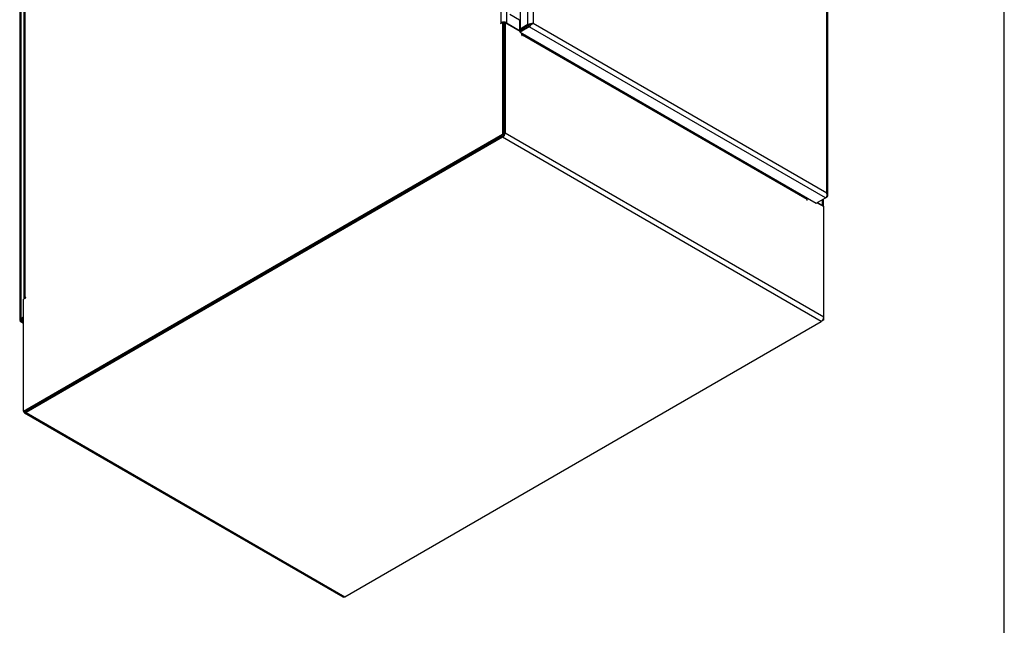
# Model space of a CAD drawing. Header units: inches. Extents: x 1 to 359, y -2 to 239.
# Tile 9 of 13: x 307 to 359, y 59 to 91. Entities that reach past the tile are written whole.
import ezdxf

# ---------------------------------------------------------------- set-up
doc = ezdxf.new("R2010")
doc.units = ezdxf.units.IN
doc.header["$MEASUREMENT"] = 0
for name, color, linetype in [('COM54578-60', 7, 'Continuous'), ('COM71109-3', 7, 'Continuous'), ('COM71111-3', 7, 'Continuous'), ('COM71112-3', 7, 'Continuous'), ('Default', 7, 'Continuous')]:
    doc.layers.add(name, color=color, linetype=linetype)

# ---------------------------------------------------------------- blocks, each defined once
blk = doc.blocks.new('SE7')
at = {"layer": 'COM54578-60', "color": 7, "linetype": 'Continuous'}
for p, q in [((333.549, 90.686), (333.04, 90.98)), ((333.584, 90.706), (333.549, 90.686))]:
    blk.add_line(p, q, dxfattribs=at)
at = {"layer": 'COM71109-3', "color": 7, "linetype": 'Continuous'}
for p, q in [((332.582, 90.554), (332.582, 140.613)), ((332.851, 140.613), (332.851, 90.554)), ((307.297, 125.969), (307.297, 75.931)), ((307.353, 126.047), (307.353, 75.988)), ((332.548, 90.51), (332.65, 90.568)), ((332.582, 90.554), (332.548, 90.534)), ((332.57, 90.522), (332.548, 90.534)), ((332.65, 90.568), (332.717, 90.529)), ((332.65, 90.568), (332.65, 84.648)), ((332.717, 84.61), (332.717, 90.529)), ((332.851, 90.554), (333.555, 90.148)), ((333.555, 90.689), (333.555, 90.148)), ((333.689, 90.199), (333.689, 90.199)), ((307.286, 70.005), (332.65, 84.648)), ((307.353, 69.966), (332.717, 84.61)), ((332.717, 84.61), (332.65, 84.648)), ((349.332, 81.039), (349.595, 80.886)), ((349.595, 80.886), (349.595, 81.191)), ((349.651, 80.83), (349.651, 81.223)), ((307.387, 75.983), (307.286, 75.924)), ((307.286, 70.005), (307.286, 75.924)), ((307.353, 75.988), (307.387, 76.007)), ((307.397, 76.001), (307.387, 76.007)), ((349.663, 74.826), (349.528, 74.748)), ((349.663, 74.826), (349.623, 74.849)), ((349.663, 74.826), (349.663, 74.981)), ((307.286, 70.005), (307.353, 69.966))]:
    blk.add_line(p, q, dxfattribs=at)
for centre, major_axis, start_param, end_param in [((332.548, 90.522), (0.0075, 0.013), 0.785398, 3.926991), ((332.717, 90.476), (0.19, 0), 0.785398, 2.356194), ((332.717, 90.476), (0.095, 0), 1.538919, 1.602674), ((333.622, 90.186), (-0.095, 0), 0.785398, 1.129849), ((349.461, 80.809), (-0.19, 0), 3.357369, 3.926991), ((307.487, 75.91), (0.19, 0), 2.356194, 2.925816), ((307.387, 75.995), (-0.0075, -0.013), 0.785398, 3.926991)]:
    blk.add_ellipse(centre, major_axis=major_axis, ratio=0.57735, start_param=start_param, end_param=end_param, dxfattribs=at)
at = {"layer": 'COM71111-3', "color": 7, "linetype": 'Continuous'}
for p, q in [((332.784, 90.568), (332.717, 90.529)), ((332.717, 90.529), (332.717, 84.687)), ((332.784, 90.568), (332.784, 84.726)), ((332.784, 90.568), (333.577, 90.11)), ((333.668, 89.888), (333.668, 90.004)), ((333.689, 89.876), (333.678, 89.87)), ((333.689, 89.915), (333.689, 89.876)), ((333.689, 89.915), (348.757, 81.215)), ((332.65, 84.571), (307.42, 70.005)), ((332.65, 84.493), (307.42, 69.927)), ((349.528, 74.748), (332.65, 84.493)), ((332.784, 84.726), (349.663, 74.981)), ((348.757, 81.215), (348.757, 81.176)), ((348.779, 81.164), (348.768, 81.158)), ((348.779, 81.164), (348.779, 81.28)), ((349.31, 81.027), (349.663, 80.823)), ((349.663, 74.981), (349.663, 80.823)), ((324.299, 60.182), (349.528, 74.748)), ((307.325, 69.918), (324.204, 60.173)), ((307.42, 69.927), (324.299, 60.182))]:
    blk.add_line(p, q, dxfattribs=at)
for centre, major_axis, start_param, end_param in [((333.678, 89.882), (-0.0075, 0.013), 0.785398, 3.926991), ((333.756, 89.954), (0.0475, 0.0823), 1.574518, 2.356194), ((332.65, 84.648), (0.095, 0.165), 3.926991, 5.497787), ((348.825, 81.254), (-0.0475, -0.0823), 4.716111, 5.497787), ((348.768, 81.17), (-0.0075, 0.013), 0.785398, 3.926991), ((349.528, 74.904), (-0.095, -0.165), 0.785398, 2.356194), ((307.42, 70.082), (0.095, 0.165), 2.356194, 3.926991), ((324.299, 60.337), (0.095, 0.165), 3.141593, 3.926991)]:
    blk.add_ellipse(centre, major_axis=major_axis, ratio=0.57735, start_param=start_param, end_param=end_param, dxfattribs=at)
at = {"layer": 'COM71112-3', "color": 7, "linetype": 'Continuous'}
for p, q in [((333.994, 90.453), (333.994, 141.022)), ((334.263, 140.945), (334.263, 90.53)), ((333.584, 140.786), (333.584, 90.216)), ((307.077, 125.383), (307.077, 74.813)), ((307.132, 125.46), (307.132, 74.891)), ((349.816, 81.551), (349.816, 107.572)), ((349.871, 81.396), (349.871, 107.795)), ((334.061, 90.414), (333.577, 90.134)), ((334.061, 90.336), (333.577, 90.057)), ((333.994, 90.453), (333.584, 90.216)), ((333.584, 90.216), (333.651, 90.177)), ((334.061, 90.414), (333.651, 90.177)), ((334.126, 90.451), (334.061, 90.414)), ((334.061, 90.414), (334.126, 90.451)), ((334.061, 90.414), (334.061, 90.414)), ((334.061, 90.414), (334.061, 90.414)), ((334.061, 90.414), (334.061, 90.414)), ((334.061, 90.414), (334.061, 90.414)), ((349.748, 81.279), (334.061, 90.336)), ((334.126, 90.451), (334.125, 90.485)), ((334.236, 90.515), (334.126, 90.451)), ((334.126, 90.451), (334.234, 90.514)), ((334.126, 90.451), (334.154, 90.433)), ((334.263, 90.53), (334.263, 90.53)), ((334.263, 90.53), (349.816, 81.551)), ((334.263, 90.53), (334.263, 90.53)), ((334.263, 90.53), (334.263, 90.53)), ((334.263, 90.53), (334.263, 90.53)), ((333.577, 90.057), (333.577, 90.134)), ((333.577, 90.057), (349.264, 81)), ((349.816, 81.551), (349.816, 81.551)), ((349.816, 81.551), (349.816, 81.551)), ((349.816, 81.55), (349.816, 81.551)), ((349.816, 81.551), (349.816, 81.551)), ((349.816, 81.551), (349.816, 81.55)), ((349.841, 81.394), (349.871, 81.394)), ((349.264, 81), (349.748, 81.279)), ((349.748, 81.279), (349.816, 81.318)), ((307.135, 74.815), (307.077, 74.815)), ((307.104, 74.765), (307.286, 74.66)), ((307.135, 74.814), (307.106, 74.764)), ((307.286, 74.979), (307.132, 74.891)), ((307.132, 74.813), (307.132, 74.813)), ((307.132, 74.813), (307.132, 74.813)), ((307.199, 74.852), (307.135, 74.815)), ((307.135, 74.814), (307.199, 74.852)), ((307.199, 74.852), (307.176, 74.838)), ((307.286, 74.902), (307.199, 74.852)), ((307.286, 74.902), (307.199, 74.852)), ((307.199, 74.852), (307.199, 74.852)), ((307.199, 74.852), (307.199, 74.852)), ((307.199, 74.852), (307.199, 74.852)), ((307.199, 74.852), (307.199, 74.852)), ((307.199, 74.852), (307.199, 74.852)), ((307.199, 74.852), (307.199, 74.852)), ((307.286, 74.824), (307.199, 74.774)), ((307.199, 74.774), (307.286, 74.724))]:
    blk.add_line(p, q, dxfattribs=at)
for centre, radius, start, end in [((334.33, 90.094), 0.441, 98.7427, 117.6708), ((333.918, 90.806), 0.441, 302.3292, 321.2573), ((349.623, 81.394), 0.249, 359.8636, 38.9507), ((349.445, 81.407), 0.398, 355.5982, 21.1398)]:
    blk.add_arc(centre, radius, start, end, dxfattribs=at)
for centre, major_axis, start_param, end_param in [((334.129, 90.375), (-0.19, 0), 4.732774, 5.497787), ((334.061, 90.492), (-0.095, -0.165), 0.785398, 1.550411), ((349.748, 81.435), (-0.095, -0.165), 0.785398, 1.550411), ((349.681, 81.396), (0.19, 0), 5.497787, 6.2628), ((307.267, 74.813), (-0.19, 0), 5.497787, 6.2628), ((307.199, 74.929), (-0.095, -0.165), 0.020385, 0.785398)]:
    blk.add_ellipse(centre, major_axis=major_axis, ratio=0.57735, start_param=start_param, end_param=end_param, dxfattribs=at)
for points in [[(307.077, 74.815), (307.076, 74.813), (307.081, 74.812), (307.1, 74.81), (307.114, 74.81), (307.132, 74.813)], [(307.106, 74.764), (307.105, 74.764), (307.105, 74.769), (307.113, 74.786), (307.121, 74.798), (307.132, 74.813)]]:
    blk.add_open_spline(points, degree=3, knots=[0, 0, 0, 0, 0.5, 0.5, 1, 1, 1, 1], dxfattribs=at)
blk = doc.blocks.new('BORDER')
at = {"layer": 'Default', "color": 7, "linetype": 'Continuous'}
blk.add_line((0, 0), (0, 27.86), dxfattribs=at)

msp = doc.modelspace()

# ---------------------------------------------------------------- block references
at = {"layer": 'Default', "color": 7, "xscale": 8.55, "yscale": 8.55, "zscale": 8.55}
msp.add_blockref('BORDER', (359.223, 0.67), dxfattribs=at)
at = {"layer": 'Default'}
msp.add_blockref('SE7', (0, 0), dxfattribs=at)

doc.saveas('drawing.dxf')
